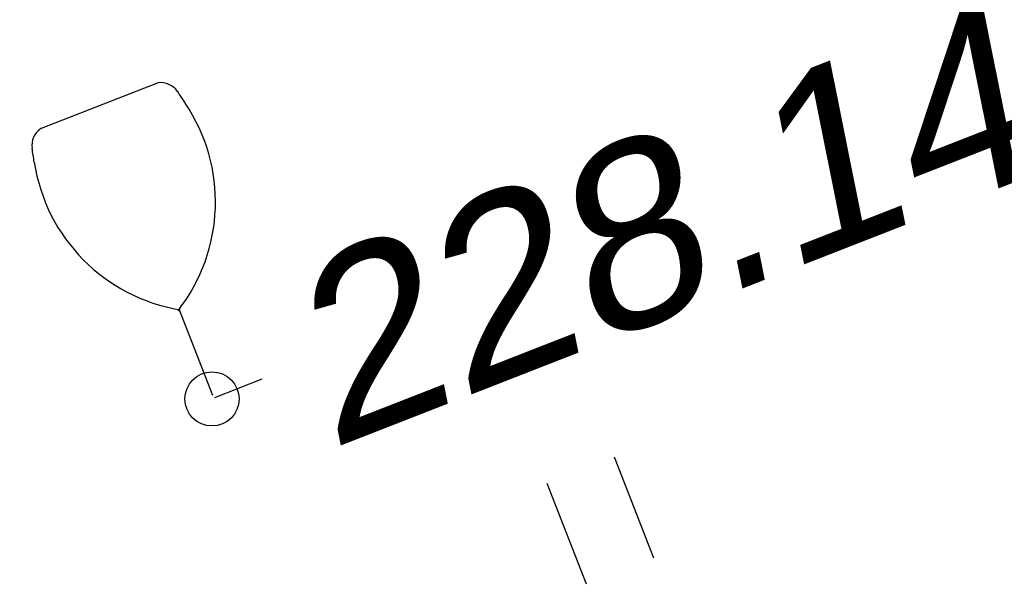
# Model space of a CAD drawing. Header units: millimetres. Extents: x -10 to 1169, y 1 to 1686.
# Tile 163 of 224: x 415.62 to 421.07, y 1171.12 to 1174.25. Entities that reach past the tile are written whole.
import ezdxf

# ---------------------------------------------------------------- set-up
doc = ezdxf.new("R2010")
doc.units = ezdxf.units.MM
for name, color, linetype in [('CONTURS', 7, 'Continuous'), ('PDIGIT', 170, 'Continuous'), ('PICKETS', 7, 'Continuous')]:
    doc.layers.add(name, color=color, linetype=linetype)
doc.styles.get("Standard").update_dxf_attribs({"font": 'arial.ttf'})

# ---------------------------------------------------------------- blocks, each defined once
blk = doc.blocks.new('390_2')
at = {"layer": 'CONTURS', "color": 7}
for p, q in [((0.699, 3.473), (-0.691, 3.473)), ((0.002, 1.058), (0.002, 0.029)), ((0.018, -0.002), (0.579, -0.002))]:
    blk.add_line(p, q, dxfattribs=at)
at = {"layer": 'CONTURS', "color": 7, "linetype": 'Continuous'}
for centre, radius, start, end in [((-0.649, 3.258), 0.22, 101.9408, 167.6983), ((-0.691, 3.454), 0.0195, 90, 101.9408), ((0.649, 3.258), 0.22, 12.3017, 76.9673), ((-19.937, 7.463), 19.521, 347.2459, 347.6983), ((19.936, 7.463), 19.521, 192.3017, 192.7541), ((1.009, 2.723), 1.954, 167.2459, 239.376), ((-1.009, 2.723), 1.954, 300.624, 12.7541)]:
    blk.add_arc(centre, radius, start, end, dxfattribs=at)
blk = doc.blocks.new('401')
at = {"layer": 'CONTURS'}
for p, q in [((0, 0), (0, 1.2)), ((0.8, 0), (0.8, 1.2))]:
    blk.add_line(p, q, dxfattribs=at)

msp = doc.modelspace()

# ---------------------------------------------------------------- linework, layer by layer
at = {"layer": 'PICKETS', "color": 7, "lineweight": -2}
msp.add_circle((416.6866, 1172.14551), 0.15, dxfattribs=at)

# ---------------------------------------------------------------- block references
at = {"layer": 'CONTURS', "lineweight": -2, "xscale": 0.4999999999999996, "yscale": 0.4999999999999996, "zscale": 0.4999999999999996, "rotation": 21.3494687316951}
for name, p in [('390_2', (416.69438, 1172.15146)), ('401', (418.76071, 1171.11882))]:
    msp.add_blockref(name, p, dxfattribs=at)

# ---------------------------------------------------------------- texts
at = {"layer": 'PDIGIT', "color": 7, "lineweight": -2, "oblique": 10}
msp.add_text('228.14', height=1, rotation=21.34947, dxfattribs=at).set_placement((417.33432, 1171.86185))

doc.saveas('drawing.dxf')
